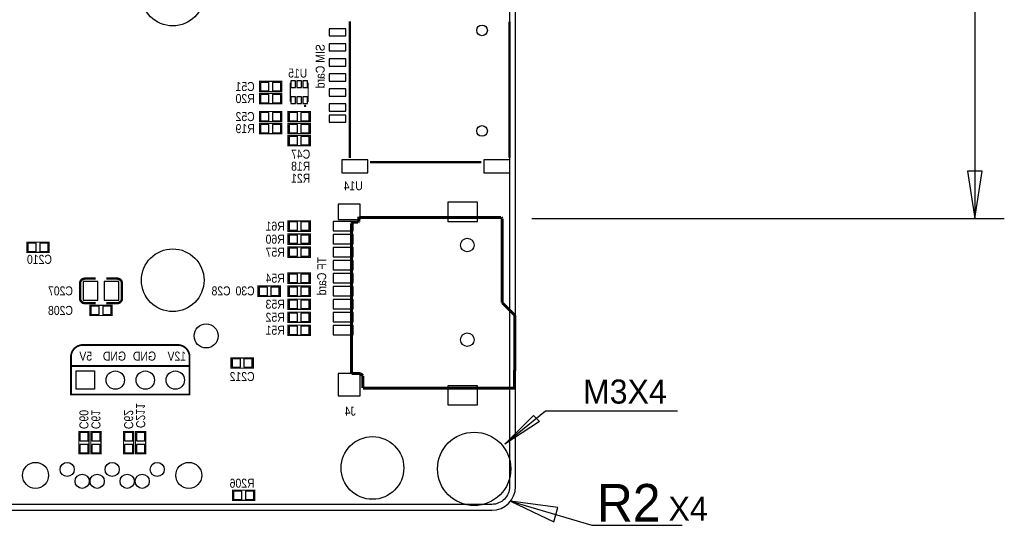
# Model space of a CAD drawing. Extents: x -14 to 200, y -11 to 109.
# Tile 3 of 4: x 116 to 199, y -1 to 41. Entities that reach past the tile are written whole.
import ezdxf
from ezdxf.enums import TextEntityAlignment as Align

# ---------------------------------------------------------------- set-up
doc = ezdxf.new("R2010")
doc.units = 0
for name, color, linetype in [('BG_ASSEMBLY_NOTES', 11, 'CONTINUOUS'), ('BG_OUTLINE', 12, 'CONTINUOUS'), ('BG_SILKSCREEN_BOTTOM', 150, 'CONTINUOUS'), ('PG_SILKSCREEN_BOTTOM', 150, 'CONTINUOUS'), ('PIN_SOLDERMASK_BOTTOM', 27, 'CONTINUOUS'), ('RD_SILKSCREEN_BOTTOM', 150, 'CONTINUOUS'), ('RKI_ALL', 2, 'CONTINUOUS')]:
    doc.layers.add(name, color=color, linetype=linetype)

msp = doc.modelspace()

# ---------------------------------------------------------------- linework, layer by layer
at = {"layer": 'BG_ASSEMBLY_NOTES'}
for points in [[(196.85, 53.81625), (196.85, 24.656288)], [(196.225008, 28.65628), (196.85, 24.656288), (197.474992, 28.65628), (196.225008, 28.65628)], [(159.376796, 24.656288), (199.349995, 24.656288)], [(171.704, 8.382), (160.528, 8.382), (157.099, 5.588), (159.512, 8.001), (160.02, 7.493), (157.099, 5.588)], [(157.575961, 0.768604), (164.465, -1.27), (172.085, -1.27)], [(161.588882, 0.232842), (157.575961, 0.768604), (161.234171, -0.965759), (161.588882, 0.232842)]]:
    msp.add_lwpolyline(points, dxfattribs=at)
at = {"layer": 'BG_OUTLINE'}
msp.add_lwpolyline([(1.999996, 0), (155.999993, 0, 0.414213), (157.999989, 1.999996), (157.999989, 92.999992, 0.414215), (155.999993, 94.999988), (1.999996, 94.999988, 0.414214), (0, 92.999992), (0, 1.999996, 0.414212), (1.999996, 0)], format="xyb", dxfattribs=at)
at = {"layer": 'BG_SILKSCREEN_BOTTOM', "const_width": 0.1524}
msp.add_lwpolyline([(129.429002, 13.97), (121.395998, 13.97, 0.414214), (120.396, 12.970002), (120.396, 9.779), (130.429, 9.779), (130.429, 12.970002, 0.414214), (129.429002, 13.97)], format="xyb", dxfattribs=at)
msp.add_lwpolyline([(130.429, 12.192), (120.396, 12.192)], dxfattribs=at)
at = {"layer": 'PG_SILKSCREEN_BOTTOM'}
for points, const_width in [([(143.980002, 29.775607), (143.980002, 41.315589)], 0.2), ([(157.48, 41.309112), (157.48, 35.56)], 0.2), ([(138.2268, 36.2458), (136.3472, 36.2458), (136.3472, 35.3822), (138.2268, 35.3822), (138.2268, 36.2458)], 0.1016), ([(138.945772, 36.144606), (138.945772, 34.522181)], 0.1), ([(140.454177, 36.133684), (140.454177, 34.511285)], 0.1), ([(136.3472, 34.3662), (138.2268, 34.3662), (138.2268, 35.2298), (136.3472, 35.2298), (136.3472, 34.3662)], 0.1016), ([(157.48, 35.56), (157.48, 29.810888)], 0.2), ([(138.2268, 33.7058), (136.3472, 33.7058), (136.3472, 32.8422), (138.2268, 32.8422), (138.2268, 33.7058)], 0.1016), ([(140.6398, 33.7058), (138.7602, 33.7058), (138.7602, 32.8422), (140.6398, 32.8422), (140.6398, 33.7058)], 0.1016), ([(136.3472, 31.8262), (138.2268, 31.8262), (138.2268, 32.6898), (136.3472, 32.6898), (136.3472, 31.8262)], 0.1016), ([(138.7602, 31.8262), (140.6398, 31.8262), (140.6398, 32.6898), (138.7602, 32.6898), (138.7602, 31.8262)], 0.1016), ([(138.7602, 30.8102), (140.6398, 30.8102), (140.6398, 31.6738), (138.7602, 31.6738), (138.7602, 30.8102)], 0.1016), ([(155.095296, 29.415003), (145.691479, 29.415003)], 0.2), ([(138.7602, 23.583392), (140.6398, 23.583392), (140.6398, 24.446992), (138.7602, 24.446992), (138.7602, 23.583392)], 0.1016), ([(144.126001, 24.249888), (144.227601, 24.351488)], 0.254), ([(144.126001, 11.549888), (144.126001, 24.249888)], 0.254), ([(144.227601, 24.351488), (144.684801, 24.351488)], 0.254), ([(144.684801, 24.351488), (144.735601, 24.402288)], 0.254), ([(144.735601, 24.808688), (144.786401, 24.757888)], 0.254), ([(144.735601, 24.402288), (144.735601, 24.808688)], 0.254), ([(144.786401, 24.757888), (156.775201, 24.757888)], 0.254), ([(156.775201, 24.757888), (156.876801, 24.656288)], 0.254), ([(156.876801, 24.656288), (156.876801, 17.544288)], 0.254), ([(138.7602, 22.483293), (140.6398, 22.483293), (140.6398, 23.346893), (138.7602, 23.346893), (138.7602, 22.483293)], 0.1016), ([(116.6622, 21.7932), (118.5418, 21.7932), (118.5418, 22.6568), (116.6622, 22.6568), (116.6622, 21.7932)], 0.1016), ([(138.7602, 21.383193), (140.6398, 21.383193), (140.6398, 22.246793), (138.7602, 22.246793), (138.7602, 21.383193)], 0.1016), ([(138.7602, 19.183401), (140.6398, 19.183401), (140.6398, 20.047001), (138.7602, 20.047001), (138.7602, 19.183401)], 0.1016), ([(121.565924, 19.57705), (122.485912, 19.57705)], 0.199898), ([(136.2202, 18.083301), (138.0998, 18.083301), (138.0998, 18.946901), (136.2202, 18.946901), (136.2202, 18.083301)], 0.1016), ([(140.6398, 18.946901), (138.7602, 18.946901), (138.7602, 18.083301), (140.6398, 18.083301), (140.6398, 18.946901)], 0.1016), ([(124.306076, 17.50695), (123.386088, 17.50695)], 0.199898), ([(138.7602, 16.983202), (140.6398, 16.983202), (140.6398, 17.846802), (138.7602, 17.846802), (138.7602, 16.983202)], 0.1016), ([(156.876801, 17.544288), (157.943601, 16.477488)], 0.254), ([(123.8758, 17.3228), (121.9962, 17.3228), (121.9962, 16.4592), (123.8758, 16.4592), (123.8758, 17.3228)], 0.1016), ([(138.7602, 15.883407), (140.6398, 15.883407), (140.6398, 16.747007), (138.7602, 16.747007), (138.7602, 15.883407)], 0.1016), ([(157.943601, 16.477488), (157.923992, 10.330688)], 0.254), ([(138.7602, 14.783308), (140.6398, 14.783308), (140.6398, 15.646908), (138.7602, 15.646908), (138.7602, 14.783308)], 0.1016), ([(135.8138, 12.8778), (133.9342, 12.8778), (133.9342, 12.0142), (135.8138, 12.0142), (135.8138, 12.8778)], 0.1016), ([(144.888001, 11.549888), (144.126001, 11.549888)], 0.254), ([(145.091201, 11.346688), (144.888001, 11.549888)], 0.254), ([(145.091201, 10.330688), (145.091201, 11.346688)], 0.254), ([(157.923992, 10.330688), (145.091201, 10.330688)], 0.254), ([(121.0564, 6.6548), (121.0564, 4.7752), (121.92, 4.7752), (121.92, 6.6548), (121.0564, 6.6548)], 0.1016), ([(122.0724, 6.6548), (122.0724, 4.7752), (122.936, 4.7752), (122.936, 6.6548), (122.0724, 6.6548)], 0.1016), ([(124.841, 6.6548), (124.841, 4.7752), (125.7046, 4.7752), (125.7046, 6.6548), (124.841, 6.6548)], 0.1016), ([(125.857, 6.6548), (125.857, 4.7752), (126.7206, 4.7752), (126.7206, 6.6548), (125.857, 6.6548)], 0.1016), ([(135.9408, 1.7018), (134.0612, 1.7018), (134.0612, 0.8382), (135.9408, 0.8382), (135.9408, 1.7018)], 0.1016)]:
    msp.add_lwpolyline(points, dxfattribs=dict(at, const_width=const_width))
for points, const_width in [([(140.251358, 34.177605, 1.000029), (140.147015, 34.17758, 0.999971), (140.251358, 34.177605)], 0.1), ([(121.166128, 17.907), (121.165874, 19.177, -0.414214), (121.565924, 19.57705)], 0.199898), ([(123.386088, 19.57705), (124.306076, 19.57705, -0.414214), (124.706126, 19.177)], 0.199898), ([(124.706126, 19.177), (124.706126, 17.907, -0.414214), (124.306076, 17.50695)], 0.199898), ([(122.485912, 17.50695), (121.565924, 17.50695, -0.4144), (121.166128, 17.907)], 0.199898)]:
    msp.add_lwpolyline(points, format="xyb", dxfattribs=dict(at, const_width=const_width))
at = {"layer": 'PIN_SOLDERMASK_BOTTOM'}
for points in [[(143.639997, 40.689987), (142.24, 40.689987), (142.24, 40.089988), (143.639997, 40.089988)], [(143.639997, 39.419987), (142.24, 39.419987), (142.24, 38.819988), (143.639997, 38.819988)], [(143.639997, 38.149987), (142.24, 38.149987), (142.24, 37.549988), (143.639997, 37.549988)], [(143.639997, 36.879987), (142.24, 36.879987), (142.24, 36.279988), (143.639997, 36.279988)], [(137.137623, 35.463505), (137.137623, 36.164495), (136.436633, 36.164495), (136.436633, 35.463505)], [(138.137367, 35.463505), (138.137367, 36.164495), (137.436377, 36.164495), (137.436377, 35.463505)], [(139.398883, 35.732593), (139.398883, 36.282605), (138.998884, 36.282605), (138.998884, 35.732593)], [(139.898882, 35.732593), (139.898882, 36.282605), (139.498883, 36.282605), (139.498883, 35.732593)], [(140.398881, 35.732593), (140.398881, 36.282605), (139.998882, 36.282605), (139.998882, 35.732593)], [(136.436633, 35.148495), (136.436633, 34.447505), (137.137623, 34.447505), (137.137623, 35.148495)], [(137.436377, 35.148495), (137.436377, 34.447505), (138.137367, 34.447505), (138.137367, 35.148495)], [(143.639997, 35.609987), (142.24, 35.609987), (142.24, 35.009988), (143.639997, 35.009988)], [(139.398883, 34.382583), (139.398883, 34.932595), (138.998884, 34.932595), (138.998884, 34.382583)], [(139.898882, 34.382583), (139.898882, 34.932595), (139.498883, 34.932595), (139.498883, 34.382583)], [(140.398881, 34.382583), (140.398881, 34.932595), (139.998882, 34.932595), (139.998882, 34.382583)], [(143.639997, 34.339987), (142.24, 34.339987), (142.24, 33.739988), (143.639997, 33.739988)], [(137.137623, 32.923505), (137.137623, 33.624495), (136.436633, 33.624495), (136.436633, 32.923505)], [(138.137367, 32.923505), (138.137367, 33.624495), (137.436377, 33.624495), (137.436377, 32.923505)], [(139.550623, 32.923505), (139.550623, 33.624495), (138.849633, 33.624495), (138.849633, 32.923505)], [(140.550367, 32.923505), (140.550367, 33.624495), (139.849377, 33.624495), (139.849377, 32.923505)], [(143.639997, 33.390002), (142.24, 33.390002), (142.24, 32.790003), (143.639997, 32.790003)], [(136.436633, 32.608495), (136.436633, 31.907505), (137.137623, 31.907505), (137.137623, 32.608495)], [(137.436377, 32.608495), (137.436377, 31.907505), (138.137367, 31.907505), (138.137367, 32.608495)], [(138.849633, 32.608495), (138.849633, 31.907505), (139.550623, 31.907505), (139.550623, 32.608495)], [(139.849377, 32.608495), (139.849377, 31.907505), (140.550367, 31.907505), (140.550367, 32.608495)], [(138.849633, 31.592495), (138.849633, 30.891505), (139.550623, 30.891505), (139.550623, 31.592495)], [(139.849377, 31.592495), (139.849377, 30.891505), (140.550367, 30.891505), (140.550367, 31.592495)], [(145.519978, 29.609986), (143.319983, 29.609986), (143.319983, 28.509989), (145.519978, 28.509989)], [(157.51998, 29.609986), (155.319984, 29.609986), (155.319984, 28.509989), (157.51998, 28.509989)], [(144.863033, 25.865074), (142.984957, 25.865074), (142.984957, 24.565102), (144.863033, 24.565102)], [(154.780539, 26.027126), (152.267463, 26.027126), (152.267463, 24.40305), (154.780539, 24.40305)], [(138.849633, 24.365687), (138.849633, 23.664697), (139.550623, 23.664697), (139.550623, 24.365687)], [(139.849377, 24.365687), (139.849377, 23.664697), (140.550367, 23.664697), (140.550367, 24.365687)], [(144.273905, 24.415242), (142.573883, 24.415242), (142.573883, 23.615142), (144.273905, 23.615142)], [(116.751633, 22.575495), (116.751633, 21.874505), (117.452623, 21.874505), (117.452623, 22.575495)], [(117.751377, 22.575495), (117.751377, 21.874505), (118.452367, 21.874505), (118.452367, 22.575495)], [(138.849633, 23.265587), (138.849633, 22.564598), (139.550623, 22.564598), (139.550623, 23.265587)], [(139.849377, 23.265587), (139.849377, 22.564598), (140.550367, 22.564598), (140.550367, 23.265587)], [(144.273905, 23.315143), (142.573883, 23.315143), (142.573883, 22.515043), (144.273905, 22.515043)], [(138.849633, 22.165488), (138.849633, 21.464499), (139.550623, 21.464499), (139.550623, 22.165488)], [(139.849377, 22.165488), (139.849377, 21.464499), (140.550367, 21.464499), (140.550367, 22.165488)], [(144.273905, 22.215043), (142.573883, 22.215043), (142.573883, 21.414943), (144.273905, 21.414943)], [(144.273905, 21.115045), (142.573883, 21.115045), (142.573883, 20.314945), (144.273905, 20.314945)], [(144.273905, 20.015251), (142.573883, 20.015251), (142.573883, 19.215151), (144.273905, 19.215151)], [(122.676031, 17.757013), (122.676031, 19.326987), (121.415937, 19.326987), (121.415937, 17.757013)], [(124.456063, 17.757013), (124.456063, 19.326987), (123.195969, 19.326987), (123.195969, 17.757013)], [(138.849633, 19.965695), (138.849633, 19.264706), (139.550623, 19.264706), (139.550623, 19.965695)], [(139.849377, 19.965695), (139.849377, 19.264706), (140.550367, 19.264706), (140.550367, 19.965695)], [(136.309633, 18.865596), (136.309633, 18.164607), (137.010623, 18.164607), (137.010623, 18.865596)], [(137.309377, 18.865596), (137.309377, 18.164607), (138.010367, 18.164607), (138.010367, 18.865596)], [(139.550623, 18.164607), (139.550623, 18.865596), (138.849633, 18.865596), (138.849633, 18.164607)], [(140.550367, 18.164607), (140.550367, 18.865596), (139.849377, 18.865596), (139.849377, 18.164607)], [(144.273905, 18.915151), (142.573883, 18.915151), (142.573883, 18.115051), (144.273905, 18.115051)], [(138.849633, 17.765497), (138.849633, 17.064507), (139.550623, 17.064507), (139.550623, 17.765497)], [(139.849377, 17.765497), (139.849377, 17.064507), (140.550367, 17.064507), (140.550367, 17.765497)], [(144.273905, 17.815052), (142.573883, 17.815052), (142.573883, 17.014952), (144.273905, 17.014952)], [(122.786623, 16.540505), (122.786623, 17.241495), (122.085633, 17.241495), (122.085633, 16.540505)], [(123.786367, 16.540505), (123.786367, 17.241495), (123.085377, 17.241495), (123.085377, 16.540505)], [(138.849633, 16.665702), (138.849633, 15.964713), (139.550623, 15.964713), (139.550623, 16.665702)], [(139.849377, 16.665702), (139.849377, 15.964713), (140.550367, 15.964713), (140.550367, 16.665702)], [(144.273905, 16.715257), (142.573883, 16.715257), (142.573883, 15.915157), (144.273905, 15.915157)], [(138.849633, 15.565603), (138.849633, 14.864613), (139.550623, 14.864613), (139.550623, 15.565603)], [(139.849377, 15.565603), (139.849377, 14.864613), (140.550367, 14.864613), (140.550367, 15.565603)], [(144.273905, 15.615158), (142.573883, 15.615158), (142.573883, 14.815058), (144.273905, 14.815058)], [(134.724623, 12.095505), (134.724623, 12.796495), (134.023633, 12.796495), (134.023633, 12.095505)], [(135.724367, 12.095505), (135.724367, 12.796495), (135.023377, 12.796495), (135.023377, 12.095505)], [(120.825006, 10.224999), (120.825006, 11.775008), (122.375016, 11.775008), (122.375016, 10.224999)], [(144.863033, 11.554231), (142.984957, 11.554231), (142.984957, 9.676155), (144.863033, 9.676155)], [(154.780539, 10.52703), (152.267463, 10.52703), (152.267463, 8.902954), (154.780539, 8.902954)], [(121.838695, 6.565367), (121.137705, 6.565367), (121.137705, 5.864377), (121.838695, 5.864377)], [(122.854695, 6.565367), (122.153705, 6.565367), (122.153705, 5.864377), (122.854695, 5.864377)], [(125.623295, 6.565367), (124.922305, 6.565367), (124.922305, 5.864377), (125.623295, 5.864377)], [(126.639295, 6.565367), (125.938305, 6.565367), (125.938305, 5.864377), (126.639295, 5.864377)], [(121.838695, 5.565623), (121.137705, 5.565623), (121.137705, 4.864633), (121.838695, 4.864633)], [(122.854695, 5.565623), (122.153705, 5.565623), (122.153705, 4.864633), (122.854695, 4.864633)], [(125.623295, 5.565623), (124.922305, 5.565623), (124.922305, 4.864633), (125.623295, 4.864633)], [(126.639295, 5.565623), (125.938305, 5.565623), (125.938305, 4.864633), (126.639295, 4.864633)], [(134.851623, 0.919505), (134.851623, 1.620495), (134.150633, 1.620495), (134.150633, 0.919505)], [(135.851367, 0.919505), (135.851367, 1.620495), (135.150377, 1.620495), (135.150377, 0.919505)]]:
    msp.add_lwpolyline(points, close=True, dxfattribs=at)
for centre, radius in [((128.999793, 43.589905), 2.649995), ((155.169997, 40.55999), 0.449999), ((155.169997, 32.060007), 0.449999), ((153.924, 22.414992), 0.5715), ((128.999793, 19.43989), 2.649995), ((131.826, 14.732), 1.016), ((153.924, 14.415008), 0.5715), ((124.140011, 11.000003), 0.775005), ((126.680011, 11.000003), 0.775005), ((129.220011, 11.000003), 0.775005), ((145.899988, 3.574999), 2.649995), ((154.499996, 3.499993), 3.099994), ((117.400019, 2.949981), 1.099998), ((120.070016, 3.44998), 0.599999), ((123.880016, 3.44998), 0.599999), ((127.690016, 3.44998), 0.599999), ((130.360014, 2.949981), 1.099998), ((121.340016, 2.449982), 0.599999), ((122.610016, 2.449982), 0.599999), ((125.150016, 2.449982), 0.599999), ((126.420016, 2.449982), 0.599999)]:
    msp.add_circle(centre, radius, dxfattribs=at)
at = {"layer": 'RKI_ALL'}
msp.add_lwpolyline([(155.999993, 0.499999), (1.999996, 0.499999, -0.414212), (0.499999, 1.999996), (0.499999, 92.999992, -0.414214), (1.999996, 94.499989), (155.999993, 94.499989, -0.414215), (157.49999, 92.999992), (157.49999, 1.999996, -0.414214)], format="xyb", close=True, dxfattribs=at)

# ---------------------------------------------------------------- texts
at = {"layer": 'BG_ASSEMBLY_NOTES'}
for s, p in [('M3X4', (163.703, 9.017)), ('X4', (170.942, -0.889))]:
    msp.add_text(s, height=2.032, dxfattribs=at).set_placement(p)
at = {"layer": 'BG_ASSEMBLY_NOTES', "width": 0.992}
msp.add_text('R2', height=3.175, dxfattribs=at).set_placement((164.8841, -0.9525))
at = {"layer": 'BG_SILKSCREEN_BOTTOM', "text_generation_flag": 2, "width": 0.866667}
for s, p in [('SIM Card', (141.859, 39.3954)), ('TF Card', (141.986, 21.4122))]:
    msp.add_text(s, height=0.762, rotation=90, dxfattribs=at).set_placement(p)
for s, p in [('5V', (122.184211, 12.651003)), ('GND', (125.054411, 12.651003)), ('GND', (127.594411, 12.651003)), ('12V', (130.134411, 12.651003))]:
    msp.add_text(s, height=0.762, dxfattribs=at).set_placement(p)
at = {"layer": 'RD_SILKSCREEN_BOTTOM', "text_generation_flag": 2, "width": 0.866667}
for s, p in [('U15', (139.573, 36.576)), ('C51', (135.128, 35.433)), ('R20', (135.128, 34.417)), ('C52', (135.128, 32.893)), ('R19', (135.128, 31.877)), ('C47', (139.827, 29.718)), ('R18', (139.827, 28.702)), ('R21', (139.827, 27.686)), ('U14', (144.272, 27.051)), ('R61', (137.668, 23.634192)), ('R60', (137.668, 22.534093)), ('R57', (137.668, 21.433993)), ('C210', (117.729, 20.828)), ('R54', (137.668, 19.234201)), ('C207', (119.507, 18.161)), ('C28', (133.096, 18.161)), ('C30', (135.128, 18.161)), ('R53', (137.668, 17.034002)), ('C208', (119.507, 16.51)), ('R52', (137.668, 15.934207)), ('R51', (137.668, 14.834108)), ('C212', (134.874, 10.922)), ('J4', (144.018, 8.001)), ('R206', (134.874, 1.905))]:
    msp.add_text(s, height=0.762, dxfattribs=at).set_placement(p, align=Align.CENTER)
for s, p in [('C60', (121.1072, 7.671714)), ('C61', (122.1232, 7.671714)), ('C62', (124.8918, 7.671714)), ('C211', (125.9078, 8.001914))]:
    msp.add_text(s, height=0.762, rotation=270, dxfattribs=at).set_placement(p, align=Align.CENTER)

doc.saveas('drawing.dxf')
